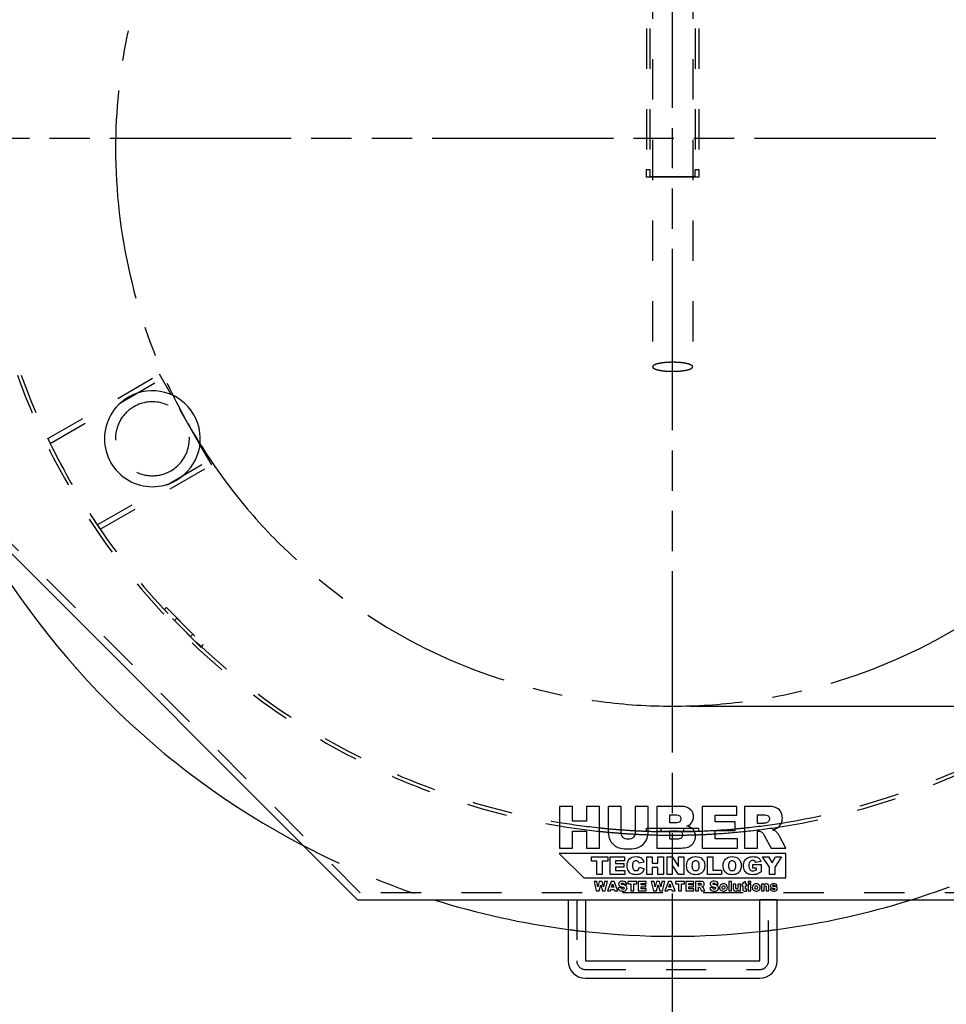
# Model space of a CAD drawing. Header units: millimetres. Extents: x 0 to 4200, y 0 to 2970.
# Tile 3 of 17: x 716 to 1248, y 587 to 1151. Entities that reach past the tile are written whole.
import ezdxf

# ---------------------------------------------------------------- set-up
doc = ezdxf.new("R2010")
doc.units = ezdxf.units.MM
doc.header["$LTSCALE"] = 231
for name, pattern in [('CENTER', [0.6, 0.375, -0.075, 0.075, -0.075]), ('HIDDEN', [0.2, 0.1, -0.1]), ('PHANTOM', [0.8, 0.45, -0.05, 0.1, -0.05, 0.1, -0.05])]:
    doc.linetypes.add(name, pattern=pattern)
doc.layers.get('0').update_dxf_attribs({"linetype": 'CONTINUOUS'})
for name, color, linetype in [('005_AXIS', 7, 'CONTINUOUS'), ('007_CURVES', 7, 'CONTINUOUS'), ('050_DIMENSIONING', 7, 'CONTINUOUS'), ('DEFAULT_2', 8, 'HIDDEN'), ('HATCHING_BL0', 7, 'CONTINUOUS'), ('HATCHING_BL1', 7, 'CONTINUOUS')]:
    doc.layers.add(name, color=color, linetype=linetype)
doc.styles.get("Standard").update_dxf_attribs({"font": 'txt', "width": 0.7})
doc.dimstyles.new('DIMSTYLE_1', dxfattribs={"dimtxt": 25, "dimasz": 35, "dimexe": 2, "dimexo": 1, "dimtad": 1, "dimdec": 1, "dimtxsty": 'STANDARD', "dimblk": '_FILLED', "dimblk1": '_FILLED', "dimblk2": '_FILLED', "dimcen": 0.09, "dimazin": 2, "dimtp": 0.8, "dimtm": 0.8, "dimtfac": 1, "dimtdec": 1, "dimtofl": 0, "dimtmove": 0, "dimatfit": 3, "dimldrblk": '_FILLED', "dimfxl": 1, "dimtolj": 1, "dimarcsym": 0})
doc.dimstyles.new('DIMSTYLE_3', dxfattribs={"dimtxt": 23, "dimasz": 35, "dimexe": 2, "dimexo": 1, "dimgap": 0.575, "dimtad": 1, "dimtxsty": 'STANDARD', "dimblk": '_FILLED', "dimblk1": '_FILLED', "dimblk2": '_FILLED', "dimcen": 0.09, "dimazin": 2, "dimtp": 0.8, "dimtm": 0.8, "dimtfac": 1, "dimtofl": 0, "dimtmove": 0, "dimatfit": 3, "dimldrblk": '_FILLED', "dimfxl": 1, "dimtolj": 1, "dimarcsym": 0})

# ---------------------------------------------------------------- blocks, each defined once
blk = doc.blocks.new('_FILLED')
at = {"color": 0, "linetype": 'BYBLOCK'}
blk.add_solid([(0, 0), (-1, 0.143), (-1, -0.143)], dxfattribs=at)
blk = doc.blocks.new('*D2')
at = {"layer": '050_DIMENSIONING', "color": 2, "linetype": 'CONTINUOUS'}
for p, q in [((633.12, 1073.4), (633.12, 481.9)), ((1548.12, 1073.4), (1548.12, 481.9)), ((633.12, 501.9), (1090.62, 501.9)), ((1548.12, 501.9), (1090.62, 501.9))]:
    blk.add_line(p, q, dxfattribs=at)
at = {"layer": '050_DIMENSIONING', "color": 2, "linetype": 'CONTINUOUS', "xscale": 35, "yscale": 35, "zscale": 35, "rotation": 180}
blk.add_blockref('_FILLED', (633.12, 501.9), dxfattribs=at)
at = {"layer": '050_DIMENSIONING', "color": 2, "linetype": 'CONTINUOUS', "xscale": 35, "yscale": 35, "zscale": 35}
blk.add_blockref('_FILLED', (1548.12, 501.9), dxfattribs=at)
at = {"layer": '050_DIMENSIONING', "color": 2, "linetype": 'CONTINUOUS', "insert": (1090.62, 533.15), "char_height": 25, "width": 629.4643, "attachment_point": 2, "line_spacing_factor": 0.9}
blk.add_mtext('Rahmenaußenmaß = \\fgdt;{\\W1.0;{\\fgdt;n}}\\ftxt;915\\Pframe outside dimensions', dxfattribs=at)
blk = doc.blocks.new('*D4')
at = {"layer": '050_DIMENSIONING', "color": 2, "linetype": 'CONTINUOUS'}
for p, q in [((1100.62, 1396.75), (1668.12, 1396.75)), ((1648.12, 1396.75), (1648.12, 1077.3)), ((1648.12, 757.85), (1648.12, 1077.3)), ((1100.62, 757.85), (1668.12, 757.85))]:
    blk.add_line(p, q, dxfattribs=at)
at = {"layer": '050_DIMENSIONING', "color": 2, "linetype": 'CONTINUOUS', "xscale": 35, "yscale": 35, "zscale": 35}
for p, rotation in [((1648.12, 1396.75), 90), ((1648.12, 757.85), 270)]:
    blk.add_blockref('_FILLED', p, dxfattribs=dict(at, rotation=rotation))
at = {"layer": '050_DIMENSIONING', "color": 2, "linetype": 'CONTINUOUS', "insert": (1619.37, 1077.3), "char_height": 23, "width": 653.0357, "attachment_point": 2, "rotation": 90, "line_spacing_factor": 0.9}
blk.add_mtext('lcihter Durchgang = ca. 620\\Pclear opening', dxfattribs=at)
blk = doc.blocks.new('HATCHING_BL0', base_point=(1125.62, 1016.7))
at = {"layer": 'HATCHING_BL0', "color": 7, "linetype": 'PHANTOM'}
blk.add_line((583.12, 1083.4), (1606.6, 1083.4), dxfattribs=at)
blk = doc.blocks.new('HATCHING_BL1', base_point=(1029.59, 1036.38))
at = {"layer": 'HATCHING_BL1', "color": 7, "linetype": 'PHANTOM'}
blk.add_line((1090.62, 546.43), (1090.62, 1590.86), dxfattribs=at)

msp = doc.modelspace()

# ---------------------------------------------------------------- linework, layer by layer
at = {"color": 7, "linetype": 'CONTINUOUS'}
for p, q in [((654.122, 902.596), (909.818, 646.9)), ((1025.711, 700.4), (1025.711, 676.4)), ((1033.127, 700.4), (1025.711, 700.4)), ((1033.127, 692.002), (1033.127, 700.4)), ((1041.23, 700.4), (1041.23, 692.002)), ((1048.679, 700.4), (1041.23, 700.4)), ((1048.679, 676.4), (1048.679, 700.4)), ((1053.623, 700.4), (1053.623, 686.092)), ((1061.023, 700.4), (1053.623, 700.4)), ((1061.023, 685.748), (1061.023, 700.4)), ((1069.225, 700.4), (1069.225, 685.748)), ((1076.625, 700.4), (1069.225, 700.4)), ((1076.625, 686.092), (1076.625, 700.4)), ((1081.552, 700.4), (1081.552, 676.4)), ((1095.435, 700.4), (1081.552, 700.4)), ((1107.599, 700.4), (1107.599, 676.4)), ((1127.473, 700.4), (1107.599, 700.4)), ((1127.473, 695.276), (1127.473, 700.4)), ((1131.926, 700.4), (1131.926, 676.4)), ((1144.286, 700.4), (1131.926, 700.4)), ((1089.034, 690.987), (1089.034, 695.538)), ((1089.034, 695.538), (1092.308, 695.538)), ((1115.031, 695.276), (1127.473, 695.276)), ((1115.031, 691.462), (1115.031, 695.276)), ((1139.375, 695.554), (1142.633, 695.554)), ((1139.375, 690.676), (1139.375, 695.554)), ((1041.23, 692.002), (1033.127, 692.002)), ((1092.259, 690.987), (1089.034, 690.987)), ((1126.573, 691.462), (1115.031, 691.462)), ((1126.573, 686.567), (1126.573, 691.462)), ((1142.502, 690.676), (1139.375, 690.676)), ((1033.127, 686.108), (1041.23, 686.108)), ((1033.127, 676.4), (1033.127, 686.108)), ((1041.23, 686.108), (1041.23, 676.4)), ((1089.034, 681.557), (1089.034, 686.419)), ((1089.034, 686.419), (1092.799, 686.419)), ((1115.031, 686.567), (1126.573, 686.567)), ((1115.031, 681.835), (1115.031, 686.567)), ((1139.375, 676.4), (1139.375, 686.141)), ((1139.375, 686.141), (1140.03, 686.141)), ((1143.189, 683.734), (1147.151, 676.4)), ((1155.533, 676.4), (1151.932, 683.342)), ((1092.816, 681.557), (1089.034, 681.557)), ((1127.833, 681.835), (1115.031, 681.835)), ((1127.833, 676.4), (1127.833, 681.835)), ((1025.622, 673.4), (1039.622, 659.4)), ((1155.622, 673.4), (1025.622, 673.4)), ((1025.711, 676.4), (1033.127, 676.4)), ((1041.23, 676.4), (1048.679, 676.4)), ((1081.552, 676.4), (1094.355, 676.4)), ((1107.599, 676.4), (1127.833, 676.4)), ((1131.926, 676.4), (1139.375, 676.4)), ((1147.151, 676.4), (1155.533, 676.4)), ((1155.622, 659.4), (1155.622, 673.4)), ((1044.002, 668.931), (1044.002, 671.4)), ((1044.002, 671.4), (1053.395, 671.4)), ((1047.153, 668.931), (1044.002, 668.931)), ((1047.153, 661.4), (1047.153, 668.931)), ((1053.395, 668.931), (1050.243, 668.931)), ((1050.243, 668.931), (1050.243, 661.4)), ((1053.395, 671.4), (1053.395, 668.931)), ((1054.786, 661.4), (1054.786, 671.4)), ((1054.786, 671.4), (1063.067, 671.4)), ((1063.067, 669.265), (1057.883, 669.265)), ((1057.883, 669.265), (1057.883, 667.676)), ((1057.883, 667.676), (1062.692, 667.676)), ((1062.692, 667.676), (1062.692, 665.636)), ((1063.067, 671.4), (1063.067, 669.265)), ((1074.152, 668.46), (1071.423, 667.853)), ((1075.762, 661.4), (1075.762, 671.4)), ((1075.762, 671.4), (1078.852, 671.4)), ((1078.852, 671.4), (1078.852, 667.901)), ((1078.852, 667.901), (1082.228, 667.901)), ((1082.228, 667.901), (1082.228, 671.4)), ((1082.228, 671.4), (1085.332, 671.4)), ((1085.332, 671.4), (1085.332, 661.4)), ((1087.406, 661.4), (1087.406, 671.4)), ((1087.406, 671.4), (1090.291, 671.4)), ((1090.291, 671.4), (1094.056, 665.861)), ((1094.056, 661.4), (1090.312, 666.885)), ((1090.312, 666.885), (1090.312, 661.4)), ((1094.056, 665.861), (1094.056, 671.4)), ((1094.056, 671.4), (1096.969, 671.4)), ((1096.969, 671.4), (1096.969, 661.4)), ((1110.659, 661.4), (1110.659, 671.4)), ((1110.659, 671.4), (1113.749, 671.4)), ((1113.749, 671.4), (1113.749, 663.863)), ((1136.642, 667.103), (1141.417, 667.103)), ((1136.642, 665.022), (1136.642, 667.103)), ((1141.28, 668.74), (1138.299, 668.208)), ((1141.417, 667.103), (1141.417, 662.839)), ((1146.137, 665.588), (1142.242, 671.4)), ((1142.242, 671.4), (1145.673, 671.4)), ((1145.673, 671.4), (1147.685, 668.024)), ((1147.685, 668.024), (1149.704, 671.4)), ((1153.122, 671.4), (1149.234, 665.588)), ((1149.704, 671.4), (1153.122, 671.4)), ((1050.243, 661.4), (1047.153, 661.4)), ((1063.217, 661.4), (1054.786, 661.4)), ((1062.692, 665.636), (1057.883, 665.636)), ((1057.883, 665.636), (1057.883, 663.665)), ((1057.883, 663.665), (1063.217, 663.665)), ((1063.217, 663.665), (1063.217, 661.4)), ((1071.539, 665.493), (1074.247, 664.674)), ((1078.852, 661.4), (1075.762, 661.4)), ((1082.228, 665.445), (1078.852, 665.445)), ((1078.852, 665.445), (1078.852, 661.4)), ((1082.228, 661.4), (1082.228, 665.445)), ((1085.332, 661.4), (1082.228, 661.4)), ((1090.312, 661.4), (1087.406, 661.4)), ((1096.969, 661.4), (1094.056, 661.4)), ((1118.572, 661.4), (1110.659, 661.4)), ((1113.749, 663.863), (1118.572, 663.863)), ((1118.572, 663.863), (1118.572, 661.4)), ((1138.709, 665.022), (1136.642, 665.022)), ((1138.709, 664.081), (1138.709, 665.022)), ((1146.137, 661.4), (1146.137, 665.588)), ((1149.234, 661.4), (1146.137, 661.4)), ((1149.234, 665.588), (1149.234, 661.4)), ((1039.622, 659.4), (1155.622, 659.4)), ((1047.149, 657.4), (1045.536, 657.4)), ((1045.536, 657.4), (1046.759, 651.9)), ((1047.731, 654.32), (1047.149, 657.4)), ((1048.579, 657.4), (1047.731, 654.32)), ((1048.425, 651.9), (1049.385, 655.363)), ((1050.188, 657.4), (1048.579, 657.4)), ((1049.385, 655.363), (1050.35, 651.9)), ((1051.04, 654.324), (1050.188, 657.4)), ((1051.621, 657.4), (1051.04, 654.324)), ((1053.231, 657.4), (1051.621, 657.4)), ((1052.015, 651.9), (1053.231, 657.4)), ((1055.302, 657.4), (1053.235, 651.9)), ((1057.155, 657.4), (1055.302, 657.4)), ((1055.606, 653.997), (1056.206, 655.975)), ((1056.206, 655.975), (1056.814, 653.997)), ((1059.222, 651.9), (1057.155, 657.4)), ((1062.674, 655.761), (1064.276, 655.854)), ((1070.091, 657.4), (1064.925, 657.4)), ((1064.925, 657.4), (1064.925, 656.042)), ((1064.925, 656.042), (1066.658, 656.042)), ((1066.658, 656.042), (1066.658, 651.9)), ((1068.358, 651.9), (1068.358, 656.042)), ((1068.358, 656.042), (1070.091, 656.042)), ((1070.091, 656.042), (1070.091, 657.4)), ((1075.411, 657.4), (1070.856, 657.4)), ((1070.856, 657.4), (1070.856, 651.9)), ((1072.56, 655.352), (1072.56, 656.226)), ((1072.56, 656.226), (1075.411, 656.226)), ((1075.205, 655.352), (1072.56, 655.352)), ((1075.205, 654.23), (1075.205, 655.352)), ((1075.411, 656.226), (1075.411, 657.4)), ((1080.018, 657.4), (1078.405, 657.4)), ((1078.405, 657.4), (1079.628, 651.9)), ((1080.6, 654.32), (1080.018, 657.4)), ((1081.447, 657.4), (1080.6, 654.32)), ((1081.294, 651.9), (1082.254, 655.363)), ((1083.057, 657.4), (1081.447, 657.4)), ((1082.254, 655.363), (1083.218, 651.9)), ((1083.909, 654.324), (1083.057, 657.4)), ((1084.49, 657.4), (1083.909, 654.324)), ((1086.1, 657.4), (1084.49, 657.4)), ((1084.884, 651.9), (1086.1, 657.4)), ((1088.171, 657.4), (1086.103, 651.9)), ((1090.024, 657.4), (1088.171, 657.4)), ((1088.474, 653.997), (1089.075, 655.975)), ((1089.075, 655.975), (1089.682, 653.997)), ((1092.091, 651.9), (1090.024, 657.4)), ((1097.411, 657.4), (1092.245, 657.4)), ((1092.245, 657.4), (1092.245, 656.042)), ((1092.245, 656.042), (1093.978, 656.042)), ((1093.978, 656.042), (1093.978, 651.9)), ((1095.678, 651.9), (1095.678, 656.042)), ((1095.678, 656.042), (1097.411, 656.042)), ((1097.411, 656.042), (1097.411, 657.4)), ((1102.731, 657.4), (1098.176, 657.4)), ((1098.176, 657.4), (1098.176, 651.9)), ((1099.88, 655.352), (1099.88, 656.226)), ((1099.88, 656.226), (1102.731, 656.226)), ((1102.525, 655.352), (1099.88, 655.352)), ((1102.525, 654.23), (1102.525, 655.352)), ((1102.731, 656.226), (1102.731, 657.4)), ((1106.584, 657.4), (1103.751, 657.4)), ((1103.751, 657.4), (1103.751, 651.9)), ((1105.458, 656.29), (1106.205, 656.29)), ((1105.458, 655.172), (1105.458, 656.29)), ((1106.175, 655.172), (1105.458, 655.172)), ((1115.179, 655.761), (1116.781, 655.854)), ((1124.423, 657.4), (1122.893, 657.4)), ((1122.893, 657.4), (1122.893, 651.9)), ((1124.423, 651.9), (1124.423, 657.4)), ((1126.918, 655.885), (1125.384, 655.885)), ((1125.384, 655.885), (1125.384, 653.348)), ((1126.918, 653.694), (1126.918, 655.885)), ((1129.597, 655.885), (1128.07, 655.885)), ((1128.07, 655.885), (1128.07, 653.967)), ((1129.597, 651.9), (1129.597, 655.885)), ((1130.835, 655.885), (1130.272, 655.885)), ((1130.272, 655.885), (1130.272, 654.766)), ((1132.366, 657.4), (1130.835, 656.616)), ((1130.835, 656.616), (1130.835, 655.885)), ((1132.366, 655.885), (1132.366, 657.4)), ((1133.206, 655.885), (1132.366, 655.885)), ((1133.206, 654.766), (1133.206, 655.885)), ((1135.517, 657.4), (1133.99, 657.4)), ((1133.99, 657.4), (1133.99, 656.361)), ((1133.99, 656.361), (1135.517, 656.361)), ((1135.517, 655.885), (1133.99, 655.885)), ((1133.99, 655.885), (1133.99, 651.9)), ((1135.517, 656.361), (1135.517, 657.4)), ((1135.517, 651.9), (1135.517, 655.885)), ((1143.039, 655.885), (1141.617, 655.885)), ((1141.617, 655.885), (1141.617, 651.9)), ((1143.039, 655.235), (1143.039, 655.885)), ((1149.124, 654.766), (1150.573, 654.909)), ((1046.759, 651.9), (1048.425, 651.9)), ((1050.35, 651.9), (1052.015, 651.9)), ((1053.235, 651.9), (1054.968, 651.9)), ((1054.968, 651.9), (1055.234, 652.808)), ((1055.234, 652.808), (1057.166, 652.808)), ((1056.814, 653.997), (1055.606, 653.997)), ((1057.166, 652.808), (1057.44, 651.9)), ((1057.44, 651.9), (1059.222, 651.9)), ((1061.083, 653.821), (1059.466, 653.72)), ((1066.658, 651.9), (1068.358, 651.9)), ((1070.856, 651.9), (1075.494, 651.9)), ((1072.56, 653.146), (1072.56, 654.23)), ((1072.56, 654.23), (1075.205, 654.23)), ((1075.494, 653.146), (1072.56, 653.146)), ((1075.494, 651.9), (1075.494, 653.146)), ((1079.628, 651.9), (1081.294, 651.9)), ((1083.218, 651.9), (1084.884, 651.9)), ((1086.103, 651.9), (1087.837, 651.9)), ((1087.837, 651.9), (1088.103, 652.808)), ((1088.103, 652.808), (1090.035, 652.808)), ((1089.682, 653.997), (1088.474, 653.997)), ((1090.035, 652.808), (1090.309, 651.9)), ((1090.309, 651.9), (1092.091, 651.9)), ((1093.978, 651.9), (1095.678, 651.9)), ((1098.176, 651.9), (1102.813, 651.9)), ((1099.88, 653.146), (1099.88, 654.23)), ((1099.88, 654.23), (1102.525, 654.23)), ((1102.813, 653.146), (1099.88, 653.146)), ((1102.813, 651.9), (1102.813, 653.146)), ((1103.751, 651.9), (1105.458, 651.9)), ((1105.458, 651.9), (1105.458, 654.132)), ((1105.458, 654.132), (1105.608, 654.132)), ((1106.333, 653.581), (1107.24, 651.9)), ((1107.24, 651.9), (1109.161, 651.9)), ((1109.161, 651.9), (1108.336, 653.491)), ((1113.588, 653.821), (1111.971, 653.72)), ((1122.893, 651.9), (1124.423, 651.9)), ((1128.171, 652.545), (1128.171, 651.9)), ((1128.171, 651.9), (1129.597, 651.9)), ((1130.272, 654.766), (1130.835, 654.766)), ((1130.835, 654.766), (1130.835, 653.363)), ((1132.366, 653.352), (1132.366, 654.766)), ((1132.366, 654.766), (1133.206, 654.766)), ((1133.262, 651.934), (1133.15, 652.984)), ((1133.99, 651.9), (1135.517, 651.9)), ((1141.617, 651.9), (1143.144, 651.9)), ((1143.144, 651.9), (1143.144, 653.814)), ((1144.296, 654.091), (1144.296, 651.9)), ((1144.296, 651.9), (1145.83, 651.9)), ((1145.83, 651.9), (1145.83, 654.433)), ((1147.988, 653.15), (1146.472, 653.007)), ((909.818, 646.9), (1271.426, 646.9)), ((1030.622, 646.9), (1030.622, 611.9)), ((1040.622, 646.9), (1040.622, 611.9)), ((1140.622, 611.9), (1140.622, 646.9)), ((1150.622, 611.9), (1150.622, 646.9)), ((1040.622, 611.9), (1140.622, 611.9)), ((1040.622, 601.9), (1140.622, 601.9))]:
    msp.add_line(p, q, dxfattribs=at)
for centre, radius, start, end in [((1090.622, 1083.4), 457.5, 207.57737, 242.41102), ((1090.622, 1083.4), 457.5, 252.58248, 262.46344), ((1090.622, 1083.4), 457.5, 277.53656, 287.41752), ((1090.622, 1083.4), 457.5, 263.72508, 276.27492), ((1040.622, 611.9), 10, 180, 270), ((1140.622, 611.9), 10, 270, 360)]:
    msp.add_arc(centre, radius, start, end, dxfattribs=at)
for points in [[(1100.756, 698.681), (1099.511, 699.827), (1097.743, 700.4), (1095.435, 700.4)], [(1149.541, 699.811), (1148.33, 700.204), (1146.578, 700.4), (1144.286, 700.4)], [(1092.308, 695.538), (1093.421, 695.538), (1094.207, 695.342), (1094.666, 694.949)], [(1094.666, 694.949), (1095.124, 694.556), (1095.353, 693.999), (1095.353, 693.312)], [(1102.622, 694.425), (1102.622, 696.111), (1102, 697.535), (1100.756, 698.681)], [(1101.299, 690.771), (1102.18, 691.789), (1102.622, 693), (1102.622, 694.425)], [(1142.633, 695.554), (1143.975, 695.554), (1144.908, 695.342), (1145.395, 694.928)], [(1145.395, 694.928), (1145.891, 694.507), (1146.136, 693.917), (1146.136, 693.148)], [(1152.466, 697.613), (1151.719, 698.681), (1150.753, 699.418), (1149.541, 699.811)], [(1153.585, 693.737), (1153.585, 695.26), (1153.209, 696.553), (1152.466, 697.613)], [(1094.666, 691.576), (1094.207, 691.183), (1093.405, 690.987), (1092.259, 690.987)], [(1095.353, 693.312), (1095.353, 692.558), (1095.124, 691.969), (1094.666, 691.576)], [(1098.709, 689.17), (1099.839, 689.563), (1100.707, 690.086), (1101.299, 690.771)], [(1102.507, 687.025), (1101.689, 688.04), (1100.428, 688.744), (1098.709, 689.17)], [(1144.469, 690.993), (1143.484, 690.774), (1142.829, 690.676), (1142.502, 690.676)], [(1145.665, 691.753), (1145.35, 691.347), (1144.958, 691.101), (1144.469, 690.993)], [(1146.136, 693.148), (1146.136, 692.624), (1145.973, 692.149), (1145.665, 691.753)], [(1150.383, 687.93), (1151.375, 688.531), (1152.161, 689.317), (1152.724, 690.279)], [(1152.724, 690.279), (1153.29, 691.249), (1153.585, 692.395), (1153.585, 693.737)], [(1053.623, 686.092), (1053.623, 684.913), (1053.852, 683.571), (1054.308, 682.031)], [(1062.104, 682.687), (1061.383, 683.423), (1061.023, 684.438), (1061.023, 685.748)], [(1069.225, 685.748), (1069.225, 684.422), (1068.848, 683.391), (1068.128, 682.67)], [(1075.953, 682.081), (1076.395, 683.342), (1076.625, 684.668), (1076.625, 686.092)], [(1092.799, 686.419), (1094.093, 686.419), (1094.993, 686.19), (1095.517, 685.764)], [(1095.517, 685.764), (1096.041, 685.339), (1096.303, 684.766), (1096.303, 684.062)], [(1096.303, 684.062), (1096.303, 683.292), (1096.041, 682.687), (1095.517, 682.228)], [(1103.735, 683.227), (1103.735, 684.749), (1103.326, 686.01), (1102.507, 687.025)], [(1102.865, 679.872), (1103.44, 680.853), (1103.735, 681.983), (1103.735, 683.227)], [(1140.03, 686.141), (1140.701, 686.141), (1141.307, 685.945), (1141.838, 685.572)], [(1141.838, 685.572), (1142.24, 685.29), (1142.678, 684.682), (1143.189, 683.734)], [(1147.773, 686.992), (1148.887, 687.238), (1149.754, 687.549), (1150.383, 687.93)], [(1149.709, 686.097), (1149.312, 686.387), (1148.657, 686.681), (1147.773, 686.992)], [(1150.899, 684.83), (1150.376, 685.486), (1149.983, 685.895), (1149.709, 686.097)], [(1151.932, 683.342), (1151.752, 683.702), (1151.408, 684.193), (1150.899, 684.83)], [(1054.308, 682.031), (1054.589, 681.082), (1055.113, 680.166), (1055.887, 679.269)], [(1055.887, 679.269), (1056.652, 678.381), (1057.503, 677.694), (1058.435, 677.199)], [(1065.132, 681.59), (1063.839, 681.59), (1062.824, 681.95), (1062.104, 682.687)], [(1068.128, 682.67), (1067.408, 681.95), (1066.409, 681.59), (1065.132, 681.59)], [(1070.905, 676.792), (1071.943, 677.17), (1072.925, 677.824), (1073.874, 678.774)], [(1073.874, 678.774), (1074.824, 679.724), (1075.511, 680.82), (1075.953, 682.081)], [(1095.517, 682.228), (1094.993, 681.77), (1094.093, 681.557), (1092.816, 681.557)], [(1097.678, 676.724), (1098.922, 676.891), (1099.872, 677.153), (1100.495, 677.512)], [(1100.495, 677.512), (1101.492, 678.086), (1102.278, 678.872), (1102.865, 679.872)], [(1058.435, 677.199), (1059.353, 676.711), (1060.516, 676.4), (1061.891, 676.236)], [(1061.891, 676.236), (1063.266, 676.073), (1064.543, 675.991), (1065.722, 675.991)], [(1065.722, 675.991), (1067.735, 675.991), (1069.47, 676.269), (1070.905, 676.792)], [(1094.355, 676.4), (1094.895, 676.4), (1096.008, 676.498), (1097.678, 676.724)], [(1064.52, 666.421), (1064.52, 668.078), (1064.957, 669.347), (1065.837, 670.234)], [(1065.27, 663.364), (1064.766, 664.163), (1064.52, 665.179), (1064.52, 666.421)], [(1065.837, 670.234), (1066.717, 671.121), (1067.965, 671.571), (1069.575, 671.571)], [(1068.037, 668.415), (1067.754, 667.99), (1067.617, 667.335), (1067.617, 666.441)], [(1067.617, 666.441), (1067.617, 665.336), (1067.781, 664.572), (1068.12, 664.161)], [(1069.65, 669.258), (1068.947, 669.258), (1068.408, 668.972), (1068.037, 668.415)], [(1069.575, 671.571), (1070.83, 671.571), (1071.819, 671.312), (1072.541, 670.804)], [(1070.487, 669.063), (1070.237, 669.19), (1069.957, 669.258), (1069.65, 669.258)], [(1071.12, 668.52), (1070.946, 668.754), (1070.734, 668.938), (1070.487, 669.063)], [(1071.423, 667.853), (1071.328, 668.153), (1071.226, 668.378), (1071.12, 668.52)], [(1072.541, 670.804), (1073.265, 670.295), (1073.797, 669.511), (1074.152, 668.46)], [(1098.634, 666.393), (1098.634, 668.024), (1099.084, 669.292), (1099.998, 670.206)], [(1099.32, 663.472), (1098.859, 664.251), (1098.634, 665.22), (1098.634, 666.393)], [(1099.998, 670.206), (1100.905, 671.114), (1102.174, 671.571), (1103.797, 671.571)], [(1102.289, 668.57), (1101.908, 668.126), (1101.724, 667.396), (1101.724, 666.38)], [(1101.724, 666.38), (1101.724, 665.37), (1101.908, 664.64), (1102.281, 664.202)], [(1103.79, 669.231), (1103.163, 669.231), (1102.665, 669.006), (1102.289, 668.57)], [(1105.332, 668.576), (1104.95, 669.013), (1104.438, 669.231), (1103.79, 669.231)], [(1103.797, 671.571), (1105.462, 671.571), (1106.744, 671.121), (1107.644, 670.227)], [(1105.905, 666.516), (1105.905, 667.457), (1105.714, 668.14), (1105.332, 668.576)], [(1105.359, 664.19), (1105.721, 664.62), (1105.905, 665.397), (1105.905, 666.516)], [(1107.644, 670.227), (1108.545, 669.333), (1108.995, 668.085), (1108.995, 666.475)], [(1108.995, 666.475), (1108.995, 665.302), (1108.797, 664.347), (1108.402, 663.597)], [(1119.588, 666.393), (1119.588, 668.024), (1120.039, 669.292), (1120.953, 670.206)], [(1120.275, 663.472), (1119.814, 664.251), (1119.588, 665.22), (1119.588, 666.393)], [(1120.953, 670.206), (1121.86, 671.114), (1123.129, 671.571), (1124.752, 671.571)], [(1123.244, 668.57), (1122.863, 668.126), (1122.679, 667.396), (1122.679, 666.38)], [(1122.679, 666.38), (1122.679, 665.37), (1122.863, 664.64), (1123.236, 664.202)], [(1124.745, 669.231), (1124.118, 669.231), (1123.62, 669.006), (1123.244, 668.57)], [(1126.287, 668.576), (1125.905, 669.013), (1125.393, 669.231), (1124.745, 669.231)], [(1124.752, 671.571), (1126.417, 671.571), (1127.699, 671.121), (1128.599, 670.227)], [(1126.86, 666.516), (1126.86, 667.457), (1126.669, 668.14), (1126.287, 668.576)], [(1126.314, 664.19), (1126.676, 664.62), (1126.86, 665.397), (1126.86, 666.516)], [(1128.599, 670.227), (1129.5, 669.333), (1129.95, 668.085), (1129.95, 666.475)], [(1129.95, 666.475), (1129.95, 665.302), (1129.752, 664.347), (1129.357, 663.597)], [(1131.232, 666.4), (1131.232, 667.492), (1131.458, 668.44), (1131.908, 669.245)], [(1131.845, 663.644), (1131.437, 664.442), (1131.232, 665.363), (1131.232, 666.4)], [(1131.908, 669.245), (1132.358, 670.05), (1133.013, 670.663), (1133.887, 671.083)], [(1133.887, 671.083), (1134.561, 671.407), (1135.475, 671.571), (1136.621, 671.571)], [(1134.93, 668.665), (1134.527, 668.194), (1134.329, 667.451), (1134.329, 666.434)], [(1134.329, 666.434), (1134.329, 665.35), (1134.527, 664.579), (1134.936, 664.115)], [(1136.553, 669.374), (1135.871, 669.374), (1135.332, 669.136), (1134.93, 668.665)], [(1137.67, 669.072), (1137.378, 669.272), (1137.003, 669.374), (1136.553, 669.374)], [(1136.621, 671.571), (1137.726, 671.571), (1138.552, 671.468), (1139.096, 671.268)], [(1138.299, 668.208), (1138.176, 668.583), (1137.965, 668.87), (1137.67, 669.072)], [(1139.096, 671.268), (1139.643, 671.066), (1140.1, 670.759), (1140.462, 670.336)], [(1140.462, 670.336), (1140.823, 669.913), (1141.096, 669.381), (1141.28, 668.74)], [(1067.052, 661.703), (1066.362, 662.014), (1065.769, 662.573), (1065.27, 663.364)], [(1069.718, 661.23), (1068.627, 661.23), (1067.74, 661.393), (1067.052, 661.703)], [(1068.12, 664.161), (1068.456, 663.754), (1068.927, 663.549), (1069.541, 663.549)], [(1069.541, 663.549), (1070.127, 663.549), (1070.578, 663.713), (1070.879, 664.045)], [(1071.928, 661.618), (1071.348, 661.359), (1070.612, 661.23), (1069.718, 661.23)], [(1070.879, 664.045), (1071.178, 664.374), (1071.403, 664.859), (1071.539, 665.493)], [(1073.387, 662.772), (1072.992, 662.26), (1072.508, 661.878), (1071.928, 661.618)], [(1074.247, 664.674), (1074.063, 663.91), (1073.777, 663.276), (1073.387, 662.772)], [(1101.115, 661.766), (1100.38, 662.123), (1099.779, 662.696), (1099.32, 663.472)], [(1103.92, 661.23), (1102.788, 661.23), (1101.853, 661.407), (1101.115, 661.766)], [(1102.281, 664.202), (1102.658, 663.76), (1103.17, 663.542), (1103.818, 663.542)], [(1103.818, 663.542), (1104.479, 663.542), (1104.991, 663.754), (1105.359, 664.19)], [(1106.696, 661.85), (1105.953, 661.434), (1105.025, 661.23), (1103.92, 661.23)], [(1108.402, 663.597), (1108.006, 662.846), (1107.44, 662.266), (1106.696, 661.85)], [(1122.07, 661.766), (1121.335, 662.123), (1120.734, 662.696), (1120.275, 663.472)], [(1124.875, 661.23), (1123.743, 661.23), (1122.808, 661.407), (1122.07, 661.766)], [(1123.236, 664.202), (1123.613, 663.76), (1124.125, 663.542), (1124.773, 663.542)], [(1124.773, 663.542), (1125.434, 663.542), (1125.946, 663.754), (1126.314, 664.19)], [(1127.651, 661.85), (1126.908, 661.434), (1125.98, 661.23), (1124.875, 661.23)], [(1129.357, 663.597), (1128.961, 662.846), (1128.395, 662.266), (1127.651, 661.85)], [(1133.584, 661.834), (1132.835, 662.239), (1132.256, 662.839), (1131.845, 663.644)], [(1136.492, 661.23), (1135.305, 661.23), (1134.336, 661.427), (1133.584, 661.834)], [(1134.936, 664.115), (1135.346, 663.651), (1135.912, 663.419), (1136.642, 663.419)], [(1138.987, 661.567), (1138.286, 661.346), (1137.453, 661.23), (1136.492, 661.23)], [(1136.642, 663.419), (1136.983, 663.419), (1137.317, 663.467), (1137.632, 663.566)], [(1137.632, 663.566), (1137.945, 663.665), (1138.299, 663.835), (1138.709, 664.081)], [(1141.417, 662.839), (1140.503, 662.212), (1139.691, 661.789), (1138.987, 661.567)], [(1059.916, 656.684), (1059.751, 656.432), (1059.673, 656.166), (1059.673, 655.885)], [(1059.673, 655.885), (1059.673, 655.453), (1059.83, 655.1), (1060.151, 654.821)], [(1060.656, 657.276), (1060.325, 657.134), (1060.082, 656.935), (1059.916, 656.684)], [(1060.151, 654.821), (1060.468, 654.545), (1061.001, 654.32), (1061.747, 654.154)], [(1062.01, 657.494), (1061.436, 657.494), (1060.986, 657.419), (1060.656, 657.276)], [(1061.245, 656.038), (1061.245, 656.158), (1061.293, 656.26), (1061.394, 656.343)], [(1061.366, 655.799), (1061.286, 655.87), (1061.245, 655.948), (1061.245, 656.038)], [(1061.938, 655.596), (1061.638, 655.659), (1061.447, 655.727), (1061.366, 655.799)], [(1061.394, 656.343), (1061.492, 656.425), (1061.642, 656.47), (1061.841, 656.47)], [(1061.841, 656.47), (1062.081, 656.47), (1062.269, 656.413), (1062.404, 656.301)], [(1063.533, 655.112), (1063.21, 655.277), (1062.681, 655.438), (1061.938, 655.596)], [(1063.616, 657.1), (1063.248, 657.363), (1062.711, 657.494), (1062.01, 657.494)], [(1062.404, 656.301), (1062.539, 656.188), (1062.629, 656.008), (1062.674, 655.761)], [(1064.234, 654.503), (1064.088, 654.744), (1063.856, 654.947), (1063.533, 655.112)], [(1064.276, 655.854), (1064.205, 656.425), (1063.983, 656.837), (1063.616, 657.1)], [(1106.626, 655.244), (1106.4, 655.194), (1106.25, 655.172), (1106.175, 655.172)], [(1106.205, 656.29), (1106.513, 656.29), (1106.726, 656.241), (1106.838, 656.146)], [(1107.788, 657.265), (1107.511, 657.355), (1107.109, 657.4), (1106.584, 657.4)], [(1106.9, 655.419), (1106.828, 655.326), (1106.738, 655.269), (1106.626, 655.244)], [(1106.838, 656.146), (1106.952, 656.05), (1107.008, 655.915), (1107.008, 655.738)], [(1107.008, 655.738), (1107.008, 655.618), (1106.97, 655.509), (1106.9, 655.419)], [(1108.458, 656.762), (1108.287, 657.006), (1108.066, 657.175), (1107.788, 657.265)], [(1107.981, 654.542), (1108.208, 654.68), (1108.388, 654.86), (1108.517, 655.081)], [(1108.715, 655.873), (1108.715, 656.222), (1108.629, 656.519), (1108.458, 656.762)], [(1108.517, 655.081), (1108.647, 655.303), (1108.715, 655.566), (1108.715, 655.873)], [(1112.422, 656.684), (1112.256, 656.432), (1112.178, 656.166), (1112.178, 655.885)], [(1112.178, 655.885), (1112.178, 655.453), (1112.335, 655.1), (1112.656, 654.821)], [(1113.161, 657.276), (1112.83, 657.134), (1112.587, 656.935), (1112.422, 656.684)], [(1112.656, 654.821), (1112.973, 654.545), (1113.506, 654.32), (1114.252, 654.154)], [(1114.515, 657.494), (1113.941, 657.494), (1113.491, 657.419), (1113.161, 657.276)], [(1113.75, 656.038), (1113.75, 656.158), (1113.798, 656.26), (1113.899, 656.343)], [(1113.871, 655.799), (1113.791, 655.87), (1113.75, 655.948), (1113.75, 656.038)], [(1114.443, 655.596), (1114.144, 655.659), (1113.952, 655.727), (1113.871, 655.799)], [(1113.899, 656.343), (1113.997, 656.425), (1114.147, 656.47), (1114.346, 656.47)], [(1114.346, 656.47), (1114.586, 656.47), (1114.774, 656.413), (1114.909, 656.301)], [(1116.038, 655.112), (1115.716, 655.277), (1115.187, 655.438), (1114.443, 655.596)], [(1116.121, 657.1), (1115.753, 657.363), (1115.217, 657.494), (1114.515, 657.494)], [(1114.909, 656.301), (1115.044, 656.188), (1115.134, 656.008), (1115.179, 655.761)], [(1116.739, 654.503), (1116.593, 654.744), (1116.361, 654.947), (1116.038, 655.112)], [(1116.781, 655.854), (1116.71, 656.425), (1116.488, 656.837), (1116.121, 657.1)], [(1118.142, 655.383), (1117.73, 654.988), (1117.528, 654.489), (1117.528, 653.881)], [(1119.805, 655.975), (1119.107, 655.975), (1118.552, 655.776), (1118.142, 655.383)], [(1119.275, 654.666), (1119.418, 654.838), (1119.602, 654.924), (1119.827, 654.924)], [(1121.611, 655.279), (1121.204, 655.742), (1120.6, 655.975), (1119.805, 655.975)], [(1119.827, 654.924), (1120.038, 654.924), (1120.214, 654.838), (1120.356, 654.669)], [(1122.105, 653.904), (1122.105, 654.448), (1121.94, 654.905), (1121.611, 655.279)], [(1136.919, 655.383), (1136.508, 654.988), (1136.305, 654.489), (1136.305, 653.881)], [(1138.582, 655.975), (1137.884, 655.975), (1137.329, 655.776), (1136.919, 655.383)], [(1138.052, 654.666), (1138.196, 654.838), (1138.38, 654.924), (1138.605, 654.924)], [(1140.389, 655.279), (1139.982, 655.742), (1139.378, 655.975), (1138.582, 655.975)], [(1138.605, 654.924), (1138.815, 654.924), (1138.991, 654.838), (1139.134, 654.669)], [(1140.882, 653.904), (1140.882, 654.448), (1140.717, 654.905), (1140.389, 655.279)], [(1143.685, 655.802), (1143.467, 655.689), (1143.249, 655.498), (1143.039, 655.235)], [(1144.48, 655.975), (1144.165, 655.975), (1143.902, 655.915), (1143.685, 655.802)], [(1145.47, 655.596), (1145.23, 655.847), (1144.9, 655.975), (1144.48, 655.975)], [(1145.83, 654.433), (1145.83, 654.958), (1145.71, 655.344), (1145.47, 655.596)], [(1146.869, 655.408), (1146.716, 655.217), (1146.641, 654.992), (1146.641, 654.729)], [(1147.5, 655.833), (1147.23, 655.738), (1147.02, 655.596), (1146.869, 655.408)], [(1148.577, 655.975), (1148.127, 655.975), (1147.766, 655.926), (1147.5, 655.833)], [(1148.006, 654.853), (1148.006, 654.939), (1148.044, 655.014), (1148.123, 655.074)], [(1148.155, 654.629), (1148.055, 654.68), (1148.006, 654.755), (1148.006, 654.853)], [(1148.123, 655.074), (1148.202, 655.134), (1148.329, 655.168), (1148.502, 655.168)], [(1148.502, 655.168), (1148.671, 655.168), (1148.817, 655.127), (1148.936, 655.047)], [(1149.627, 655.864), (1149.402, 655.937), (1149.049, 655.975), (1148.577, 655.975)], [(1148.936, 655.047), (1149.023, 654.988), (1149.087, 654.894), (1149.124, 654.766)], [(1150.193, 655.527), (1150.044, 655.678), (1149.852, 655.791), (1149.627, 655.864)], [(1150.573, 654.909), (1150.471, 655.168), (1150.344, 655.374), (1150.193, 655.527)], [(1059.466, 653.72), (1059.511, 653.165), (1059.718, 652.707), (1060.078, 652.347)], [(1060.078, 652.347), (1060.438, 651.986), (1061.083, 651.806), (1062.021, 651.806)], [(1061.295, 653.219), (1061.188, 653.356), (1061.117, 653.558), (1061.083, 653.821)], [(1062.047, 652.887), (1061.721, 652.887), (1061.47, 652.996), (1061.295, 653.219)], [(1061.747, 654.154), (1062.201, 654.054), (1062.49, 653.949), (1062.617, 653.835)], [(1062.021, 651.806), (1062.554, 651.806), (1062.993, 651.885), (1063.345, 652.038)], [(1062.606, 653.056), (1062.475, 652.943), (1062.288, 652.887), (1062.047, 652.887)], [(1062.805, 653.453), (1062.805, 653.303), (1062.738, 653.168), (1062.606, 653.056)], [(1062.617, 653.835), (1062.741, 653.724), (1062.805, 653.596), (1062.805, 653.453)], [(1063.345, 652.038), (1063.694, 652.189), (1063.968, 652.414), (1064.164, 652.714)], [(1064.164, 652.714), (1064.358, 653.011), (1064.456, 653.337), (1064.456, 653.69)], [(1064.456, 653.69), (1064.456, 653.99), (1064.381, 654.26), (1064.234, 654.503)], [(1105.608, 654.132), (1105.762, 654.132), (1105.901, 654.087), (1106.023, 654.002)], [(1106.023, 654.002), (1106.115, 653.937), (1106.215, 653.798), (1106.333, 653.581)], [(1107.383, 654.328), (1107.638, 654.384), (1107.837, 654.455), (1107.981, 654.542)], [(1107.827, 654.122), (1107.736, 654.189), (1107.586, 654.256), (1107.383, 654.328)], [(1108.099, 653.832), (1107.98, 653.982), (1107.889, 654.076), (1107.827, 654.122)], [(1108.336, 653.491), (1108.295, 653.573), (1108.216, 653.686), (1108.099, 653.832)], [(1111.971, 653.72), (1112.016, 653.165), (1112.223, 652.707), (1112.583, 652.347)], [(1112.583, 652.347), (1112.943, 651.986), (1113.588, 651.806), (1114.526, 651.806)], [(1113.8, 653.219), (1113.693, 653.356), (1113.622, 653.558), (1113.588, 653.821)], [(1114.553, 652.887), (1114.226, 652.887), (1113.975, 652.996), (1113.8, 653.219)], [(1114.252, 654.154), (1114.706, 654.054), (1114.995, 653.949), (1115.122, 653.835)], [(1114.526, 651.806), (1115.059, 651.806), (1115.498, 651.885), (1115.85, 652.038)], [(1115.112, 653.056), (1114.98, 652.943), (1114.793, 652.887), (1114.553, 652.887)], [(1115.31, 653.453), (1115.31, 653.303), (1115.243, 653.168), (1115.112, 653.056)], [(1115.122, 653.835), (1115.247, 653.724), (1115.31, 653.596), (1115.31, 653.453)], [(1115.85, 652.038), (1116.2, 652.189), (1116.473, 652.414), (1116.669, 652.714)], [(1116.669, 652.714), (1116.864, 653.011), (1116.961, 653.337), (1116.961, 653.69)], [(1116.961, 653.69), (1116.961, 653.99), (1116.886, 654.26), (1116.739, 654.503)], [(1117.528, 653.881), (1117.528, 653.228), (1117.768, 652.699), (1118.255, 652.297)], [(1118.255, 652.297), (1118.649, 651.971), (1119.167, 651.81), (1119.809, 651.81)], [(1119.058, 653.885), (1119.058, 654.234), (1119.13, 654.493), (1119.275, 654.666)], [(1119.271, 653.096), (1119.13, 653.266), (1119.058, 653.528), (1119.058, 653.885)], [(1119.816, 652.842), (1119.599, 652.842), (1119.415, 652.924), (1119.271, 653.096)], [(1119.809, 651.81), (1120.525, 651.81), (1121.088, 652.005), (1121.493, 652.395)], [(1120.357, 653.092), (1120.214, 652.924), (1120.034, 652.842), (1119.816, 652.842)], [(1120.356, 654.669), (1120.499, 654.5), (1120.57, 654.245), (1120.57, 653.9)], [(1120.57, 653.9), (1120.57, 653.528), (1120.499, 653.258), (1120.357, 653.092)], [(1121.493, 652.395), (1121.898, 652.786), (1122.105, 653.288), (1122.105, 653.904)], [(1125.384, 653.348), (1125.384, 652.823), (1125.5, 652.437), (1125.74, 652.185)], [(1125.74, 652.185), (1125.98, 651.934), (1126.31, 651.81), (1126.731, 651.81)], [(1126.731, 651.81), (1127.046, 651.81), (1127.308, 651.866), (1127.526, 651.979)], [(1127.056, 653.16), (1126.963, 653.266), (1126.918, 653.442), (1126.918, 653.694)], [(1127.447, 653.003), (1127.278, 653.003), (1127.147, 653.056), (1127.056, 653.16)], [(1127.895, 653.213), (1127.777, 653.071), (1127.627, 653.003), (1127.447, 653.003)], [(1127.526, 651.979), (1127.744, 652.092), (1127.957, 652.279), (1128.171, 652.545)], [(1128.07, 653.967), (1128.07, 653.603), (1128.01, 653.352), (1127.895, 653.213)], [(1130.835, 653.363), (1130.835, 652.917), (1130.876, 652.598), (1130.962, 652.399)], [(1130.962, 652.399), (1131.049, 652.2), (1131.184, 652.05), (1131.365, 651.954)], [(1131.365, 651.954), (1131.544, 651.859), (1131.822, 651.81), (1132.204, 651.81)], [(1132.204, 651.81), (1132.531, 651.81), (1132.883, 651.851), (1133.262, 651.934)], [(1132.414, 653.014), (1132.381, 653.071), (1132.366, 653.183), (1132.366, 653.352)], [(1132.677, 652.891), (1132.549, 652.891), (1132.463, 652.932), (1132.414, 653.014)], [(1133.15, 652.984), (1132.947, 652.921), (1132.79, 652.891), (1132.677, 652.891)], [(1136.305, 653.881), (1136.305, 653.228), (1136.545, 652.699), (1137.032, 652.297)], [(1137.032, 652.297), (1137.427, 651.971), (1137.944, 651.81), (1138.586, 651.81)], [(1137.836, 653.885), (1137.836, 654.234), (1137.907, 654.493), (1138.052, 654.666)], [(1138.049, 653.096), (1137.907, 653.266), (1137.836, 653.528), (1137.836, 653.885)], [(1138.593, 652.842), (1138.376, 652.842), (1138.192, 652.924), (1138.049, 653.096)], [(1138.586, 651.81), (1139.303, 651.81), (1139.865, 652.005), (1140.27, 652.395)], [(1139.135, 653.092), (1138.991, 652.924), (1138.811, 652.842), (1138.593, 652.842)], [(1139.134, 654.669), (1139.276, 654.5), (1139.348, 654.245), (1139.348, 653.9)], [(1139.348, 653.9), (1139.348, 653.528), (1139.276, 653.258), (1139.135, 653.092)], [(1140.27, 652.395), (1140.676, 652.786), (1140.882, 653.288), (1140.882, 653.904)], [(1143.144, 653.814), (1143.144, 654.174), (1143.201, 654.425), (1143.317, 654.568)], [(1143.317, 654.568), (1143.429, 654.706), (1143.579, 654.778), (1143.767, 654.778)], [(1143.767, 654.778), (1143.932, 654.778), (1144.063, 654.725), (1144.156, 654.619)], [(1144.156, 654.619), (1144.247, 654.515), (1144.296, 654.339), (1144.296, 654.091)], [(1146.472, 653.007), (1146.558, 652.624), (1146.757, 652.328), (1147.064, 652.12)], [(1146.641, 654.729), (1146.641, 654.489), (1146.708, 654.275), (1146.851, 654.087)], [(1146.851, 654.087), (1146.994, 653.9), (1147.166, 653.769), (1147.372, 653.69)], [(1147.064, 652.12), (1147.372, 651.911), (1147.894, 651.81), (1148.622, 651.81)], [(1147.372, 653.69), (1147.579, 653.611), (1147.946, 653.525), (1148.479, 653.432)], [(1148.249, 652.762), (1148.138, 652.838), (1148.048, 652.969), (1147.988, 653.15)], [(1148.809, 654.495), (1148.472, 654.534), (1148.254, 654.579), (1148.155, 654.629)], [(1148.701, 652.647), (1148.513, 652.647), (1148.363, 652.684), (1148.249, 652.762)], [(1148.479, 653.432), (1148.832, 653.371), (1149.053, 653.318), (1149.136, 653.274)], [(1148.622, 651.81), (1149.136, 651.81), (1149.541, 651.878), (1149.84, 652.003)], [(1149.177, 652.775), (1149.064, 652.688), (1148.903, 652.647), (1148.701, 652.647)], [(1149.942, 654.256), (1149.695, 654.358), (1149.316, 654.436), (1148.809, 654.495)], [(1149.136, 653.274), (1149.248, 653.213), (1149.308, 653.131), (1149.308, 653.018)], [(1149.308, 653.018), (1149.308, 652.921), (1149.263, 652.842), (1149.177, 652.775)], [(1149.84, 652.003), (1150.141, 652.129), (1150.359, 652.302), (1150.498, 652.519)], [(1150.509, 653.817), (1150.378, 654.009), (1150.19, 654.155), (1149.942, 654.256)], [(1150.498, 652.519), (1150.636, 652.737), (1150.708, 652.962), (1150.708, 653.191)], [(1150.708, 653.191), (1150.708, 653.42), (1150.64, 653.626), (1150.509, 653.817)]]:
    msp.add_open_spline(points, degree=3, dxfattribs=at)
at = {"layer": '005_AXIS', "color": 8, "linetype": 'HIDDEN'}
for p, q in [((798.94, 812.932), (799.141, 813.132)), ((820.154, 791.719), (798.94, 812.932)), ((799.141, 813.132), (799.151, 813.142)), ((799.151, 813.142), (800.355, 814.346)), ((800.355, 814.346), (821.568, 793.133)), ((804.951, 806.921), (806.365, 808.336)), ((806.365, 808.336), (815.557, 799.143)), ((804.951, 806.921), (814.143, 797.729)), ((814.143, 797.729), (815.557, 799.143)), ((820.154, 791.719), (820.354, 791.919)), ((820.354, 791.919), (820.38, 791.945)), ((820.38, 791.945), (821.568, 793.133)), ((1075.622, 686.202), (1075.622, 687.9)), ((1075.622, 687.9), (1076.625, 687.9)), ((1075.622, 686.183), (1075.622, 686.202)), ((1075.622, 685.9), (1075.622, 686.183)), ((1105.622, 685.9), (1075.622, 685.9)), ((1076.625, 687.9), (1081.552, 687.9)), ((1081.552, 687.9), (1101.586, 687.9)), ((1084.122, 685.9), (1084.122, 687.9)), ((1084.122, 687.9), (1097.122, 687.9)), ((1084.122, 685.9), (1089.034, 685.9)), ((1089.034, 685.9), (1095.323, 685.9)), ((1095.323, 685.9), (1097.122, 685.9)), ((1097.122, 685.9), (1097.122, 687.9)), ((1101.586, 687.9), (1105.622, 687.9)), ((1105.622, 686.202), (1105.622, 687.9)), ((1105.622, 686.183), (1105.622, 686.202)), ((1105.622, 685.9), (1105.622, 686.183))]:
    msp.add_line(p, q, dxfattribs=at)
at = {"layer": '005_AXIS', "color": 7, "linetype": 'CONTINUOUS'}
for start, end in [(300, 120), (120, 300)]:
    msp.add_arc((792.276, 911.15), 27.5, start, end, dxfattribs=at)
at = {"layer": '005_AXIS', "color": 8, "linetype": 'HIDDEN'}
for start, end in [(300, 120), (120, 300)]:
    msp.add_arc((792.276, 911.15), 21.2, start, end, dxfattribs=at)
at = {"layer": '007_CURVES', "color": 8, "linetype": 'HIDDEN'}
for p, q in [((1035.622, 646.9), (1035.622, 611.9)), ((1145.622, 611.9), (1145.622, 646.9)), ((1040.622, 606.9), (1140.622, 606.9))]:
    msp.add_line(p, q, dxfattribs=at)
at = {"layer": '007_CURVES', "color": 8, "linetype": 'CENTER'}
for start, end in [(0, 180), (180, 206.26635), (206.26635, 211.95155), (211.95155, 328.04845)]:
    msp.add_arc((1090.622, 1077.298), 319.449, start, end, dxfattribs=at)
at = {"layer": '007_CURVES', "color": 8, "linetype": 'HIDDEN'}
for centre, start, end in [((1040.622, 611.9), 180, 270), ((1140.622, 611.9), 270, 360)]:
    msp.add_arc(centre, 5, start, end, dxfattribs=at)
at = {"layer": 'DEFAULT_2', "color": 8, "linetype": 'HIDDEN'}
for p, q in [((1079.122, 1405.9), (1079.122, 952.4)), ((1102.122, 1405.9), (1102.122, 952.4)), ((1075.622, 1377.35), (1075.622, 1065.597)), ((1077.622, 1377.35), (1077.622, 1065.597)), ((1103.622, 1377.35), (1103.622, 1065.597)), ((1105.622, 1377.35), (1105.622, 1065.597)), ((1075.622, 1061.086), (1075.622, 1065.597)), ((1075.622, 1065.597), (1077.622, 1065.597)), ((1077.622, 1065.597), (1077.622, 1061.537)), ((1077.622, 1061.537), (1079.122, 1061.537)), ((1079.122, 1061.537), (1102.122, 1061.537)), ((1102.122, 1061.537), (1103.622, 1061.537)), ((1103.622, 1061.537), (1103.622, 1065.597)), ((1103.622, 1065.597), (1105.622, 1065.597)), ((1105.622, 1065.597), (1105.622, 1061.086)), ((1079.122, 1061.086), (1075.622, 1061.086)), ((1102.122, 1061.086), (1079.122, 1061.086)), ((1105.622, 1061.086), (1102.122, 1061.086)), ((732.372, 911.206), (796.329, 948.131)), ((733.672, 908.492), (797.829, 945.533)), ((803.084, 936.431), (796.329, 948.131)), ((819.574, 907.869), (803.084, 936.431)), ((732.359, 911.198), (732.372, 911.206)), ((911.475, 650.9), (658.122, 904.253)), ((826.329, 896.169), (819.574, 907.869)), ((760.672, 861.727), (824.829, 898.768)), ((762.392, 859.255), (826.329, 896.169)), ((762.359, 859.236), (762.392, 859.255)), ((1269.769, 650.9), (911.475, 650.9)), ((1030.622, 646.9), (1040.622, 646.9)), ((1150.622, 646.9), (1140.622, 646.9))]:
    msp.add_line(p, q, dxfattribs=at)
for radius, start, end in [(399.5, 0, 180), (397.5, 0, 180), (399.5, 180, 260.64819), (397.5, 180, 260.60069), (399.5, 278.72555, 360), (397.5, 279.03065, 360), (397.5, 205.67167, 206.10521), (397.5, 206.10521, 213.89479), (397.5, 213.89479, 214.32833), (397.5, 260.60069, 263.94259), (399.5, 260.64819, 263.97305), (397.5, 275.9648, 279.03065), (397.5, 263.94259, 264.65901), (399.5, 263.97305, 264.68792), (397.5, 264.65901, 265.72941), (399.5, 264.68792, 265.75739), (397.5, 265.72941, 266.91404), (399.5, 265.75739, 266.91104), (399.5, 266.91104, 267.97066), (397.5, 266.91404, 267.9822), (399.5, 267.97066, 268.69903), (397.5, 267.9822, 268.69248), (397.5, 268.69248, 269.77109), (399.5, 268.69903, 269.77223), (397.5, 269.77109, 270.66822), (399.5, 269.77223, 270.81402), (397.5, 270.66822, 271.79696), (399.5, 270.81402, 271.87293), (397.5, 271.79696, 272.44782), (399.5, 271.87293, 272.43555), (397.5, 272.44782, 275.18943), (399.5, 272.43555, 273.50321), (399.5, 273.50321, 275.93481), (397.5, 275.18943, 275.9648), (399.5, 275.93481, 278.72555), (457.5, 242.41102, 252.58248), (457.5, 287.41752, 297.58898), (457.5, 262.46344, 263.72508), (457.5, 276.27492, 277.53656)]:
    msp.add_arc((1090.622, 1083.4), radius, start, end, dxfattribs=at)
for points, knots in [([(1090.622, 954.994), (1089.874, 954.994), (1088.405, 954.962), (1086.273, 954.819), (1084.306, 954.587), (1082.579, 954.277), (1081.158, 953.901), (1080.195, 953.522), (1079.632, 953.178), (1079.348, 952.933), (1079.167, 952.675), (1079.122, 952.487), (1079.122, 952.4)], [0, 0, 0, 0, 0.1839712, 0.3612425, 0.5254158, 0.6707076, 0.7923015, 0.886863, 0.9237084, 0.9539603, 0.9786673, 1, 1, 1, 1]), ([(1102.122, 952.4), (1102.122, 952.487), (1102.077, 952.675), (1101.896, 952.933), (1101.612, 953.178), (1101.049, 953.522), (1100.086, 953.901), (1098.664, 954.277), (1096.938, 954.587), (1094.971, 954.819), (1092.839, 954.962), (1091.37, 954.994), (1090.622, 954.994)], [0, 0, 0, 0, 0.0213327, 0.0460397, 0.0762916, 0.113137, 0.2076985, 0.3292924, 0.4745842, 0.6387575, 0.8160288, 1, 1, 1, 1]), ([(1079.122, 952.4), (1079.122, 952.313), (1079.167, 952.125), (1079.348, 951.868), (1079.632, 951.622), (1080.195, 951.278), (1081.158, 950.9), (1082.579, 950.523), (1084.306, 950.213), (1086.273, 949.981), (1088.405, 949.838), (1089.874, 949.806), (1090.622, 949.806)], [0, 0, 0, 0, 0.0213327, 0.0460397, 0.0762916, 0.113137, 0.2076985, 0.3292924, 0.4745842, 0.6387575, 0.8160288, 1, 1, 1, 1]), ([(1090.622, 949.806), (1091.37, 949.806), (1092.839, 949.838), (1094.971, 949.981), (1096.938, 950.213), (1098.664, 950.523), (1100.086, 950.9), (1101.049, 951.278), (1101.612, 951.622), (1101.896, 951.868), (1102.077, 952.125), (1102.122, 952.313), (1102.122, 952.4)], [0, 0, 0, 0, 0.1839712, 0.3612425, 0.5254158, 0.6707076, 0.7923015, 0.886863, 0.9237084, 0.9539603, 0.9786673, 1, 1, 1, 1])]:
    msp.add_open_spline(points, degree=3, knots=knots, dxfattribs=at)

# ---------------------------------------------------------------- block references
at = {"layer": 'HATCHING_BL0'}
msp.add_blockref('HATCHING_BL0', (1125.622, 1016.7), dxfattribs=at)
at = {"layer": 'HATCHING_BL1'}
msp.add_blockref('HATCHING_BL1', (1029.588, 1036.38), dxfattribs=at)

# ---------------------------------------------------------------- dimensions: what is measured, and where the dimension line sits
at = {"layer": '050_DIMENSIONING', "color": 2, "linetype": 'CONTINUOUS'}
dim = msp.add_linear_dim(base=(1648.122, 757.849), p1=(1099.622, 1396.747), p2=(1099.622, 757.849), angle=270, text='lcihter Durchgang = ca. <>\\Pclear opening', dimstyle='DIMSTYLE_3', dxfattribs=at)
dim.commit()
dim.dimension.update_dxf_attribs({"geometry": '*D4', "text_midpoint": (1648.122, 1077.298), "dimtype": 160})
dim = msp.add_linear_dim(base=(1548.122, 501.9), p1=(633.122, 1074.4), p2=(1548.122, 1074.4), text='Rahmenaußenmaß = %%c<>\\Pframe outside dimensions', dimstyle='DIMSTYLE_1', dxfattribs=at)
dim.commit()
dim.dimension.update_dxf_attribs({"geometry": '*D2', "text_midpoint": (1090.622, 501.9), "dimtype": 160})

doc.saveas('drawing.dxf')
